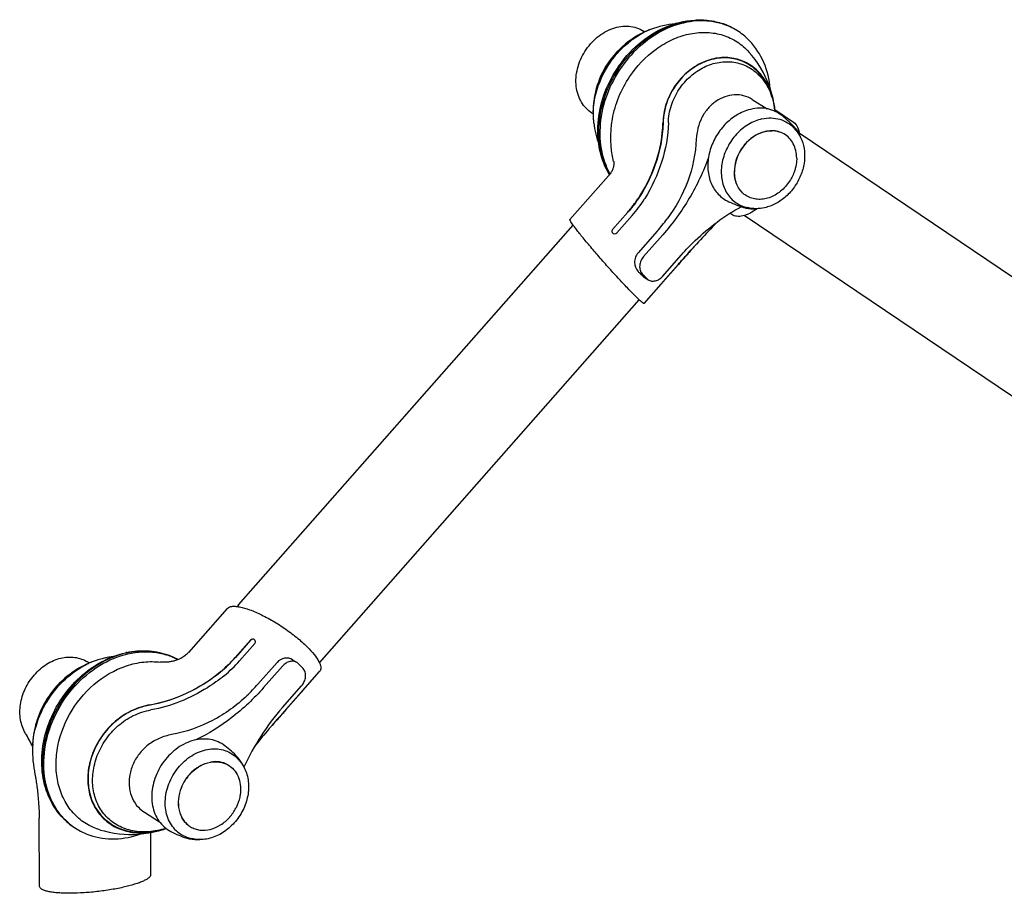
# Model space of a CAD drawing. Extents: x 0 to 420, y 0 to 297.
# Tile 6 of 8: x 316 to 368, y 84 to 130. Entities that reach past the tile are written whole.
import ezdxf

# ---------------------------------------------------------------- set-up
doc = ezdxf.new("R2010")
doc.units = 0
doc.header["$LTSCALE"] = 23.1
for name, color, linetype in [('102160_DXF_CONTINUOUS_LINE', 7, 'CONTINUOUS'), ('102162_DXF_CONTINUOUS_LINE', 7, 'CONTINUOUS'), ('102200_DXF_CONTINUOUS_LINE', 7, 'CONTINUOUS'), ('105-5481_DXF_CONTINUOUS_LI', 7, 'CONTINUOUS')]:
    doc.layers.add(name, color=color, linetype=linetype)

msp = doc.modelspace()

# ---------------------------------------------------------------- linework, layer by layer
at = {"layer": '102160_DXF_CONTINUOUS_LINE', "color": 7, "linetype": 'CONTINUOUS'}
for p, q in [((396.745, 97.14), (357.434, 123.654)), ((393.834, 92.825), (354.538, 119.329))]:
    msp.add_line(p, q, dxfattribs=at)
at = {"layer": '102162_DXF_CONTINUOUS_LINE', "color": 7, "linetype": 'CONTINUOUS'}
for p, q in [((327.946, 98.86), (345.55, 118.827)), ((332.208, 95.823), (349.025, 114.898))]:
    msp.add_line(p, q, dxfattribs=at)
msp.add_arc((331.632, 95.61), 4.915, 138.5993, 139.8582, dxfattribs=at)
at = {"layer": '102200_DXF_CONTINUOUS_LINE', "color": 7, "linetype": 'CONTINUOUS'}
for p, q in [((349.316, 128.988), (349.254, 129.027)), ((354.723, 128.005), (354.812, 127.907)), ((347.461, 127.458), (347.361, 127.313)), ((347.4, 127.3), (347.395, 127.292)), ((347.403, 127.304), (347.4, 127.3)), ((347.423, 127.285), (347.426, 127.289)), ((347.435, 127.278), (347.437, 127.281)), ((355.347, 126.684), (355.352, 126.679)), ((354.96, 125.437), (355.748, 124.941)), ((356.157, 124.898), (357.142, 124.234)), ((346.597, 124.678), (346.54, 124.714)), ((350.557, 124.203), (350.557, 124.196)), ((347.682, 122.174), (347.681, 122.177)), ((347.417, 121.423), (345.383, 119.117)), ((349.307, 120.212), (349.305, 120.208)), ((348.425, 119.511), (347.624, 118.603)), ((348.428, 119.505), (347.627, 118.596)), ((348.646, 119.329), (347.845, 118.42)), ((353.893, 119.382), (353.795, 119.448)), ((349.965, 118.502), (348.962, 117.364)), ((350.261, 118.316), (349.257, 117.178)), ((351.767, 117.538), (351.807, 117.583)), ((351.786, 117.553), (351.771, 117.535)), ((351.81, 117.581), (351.786, 117.554)), ((351.807, 117.583), (351.823, 117.601)), ((351.826, 117.599), (351.81, 117.581)), ((351.853, 117.63), (351.826, 117.599)), ((351.919, 117.705), (351.897, 117.68)), ((350.253, 116.134), (351.256, 117.272)), ((350.268, 115.828), (351.069, 116.737)), ((350.282, 115.864), (351.083, 116.772)), ((351.093, 116.764), (351.069, 116.737)), ((349.297, 116.136), (349.071, 116.278)), ((349.18, 116.267), (349.297, 116.136)), ((349.262, 116.101), (349.497, 115.953)), ((349.297, 116.136), (349.421, 116.013)), ((349.282, 114.709), (350.182, 115.73)), ((350.18, 115.732), (350.18, 115.732)), ((350.224, 115.778), (350.246, 115.803)), ((350.246, 115.803), (350.268, 115.828)), ((327.358, 98.672), (325.324, 96.365)), ((328.585, 97.008), (327.784, 96.1)), ((328.589, 97.002), (327.787, 96.093)), ((328.807, 96.826), (328.005, 95.917)), ((320.108, 95.802), (320.013, 95.861)), ((320.962, 96.079), (320.963, 96.079)), ((323.86, 95.851), (323.855, 95.852)), ((328.005, 95.917), (328.004, 95.915)), ((329.981, 95.835), (328.977, 94.697)), ((330.797, 95.977), (331.032, 95.829)), ((330.276, 95.649), (329.273, 94.511)), ((331.233, 95.647), (331.108, 95.769)), ((331.35, 95.516), (331.233, 95.647)), ((331.34, 94.358), (332.219, 95.356)), ((330.268, 93.467), (331.272, 94.605)), ((330.429, 93.325), (331.23, 94.234)), ((330.442, 93.36), (331.243, 94.269)), ((331.23, 94.234), (331.253, 94.26)), ((331.253, 94.26), (331.275, 94.285)), ((331.275, 94.285), (331.277, 94.287)), ((323.349, 93.34), (323.346, 93.339)), ((330.419, 93.334), (330.442, 93.36)), ((329.543, 92.325), (329.552, 92.336)), ((329.552, 92.336), (329.572, 92.359)), ((329.572, 92.359), (329.558, 92.342)), ((329.696, 92.498), (329.694, 92.495)), ((329.702, 92.504), (329.696, 92.498)), ((329.698, 92.505), (329.709, 92.518)), ((329.705, 92.507), (329.702, 92.504)), ((329.71, 92.514), (329.705, 92.507)), ((329.709, 92.518), (329.714, 92.524)), ((329.718, 92.522), (329.71, 92.514)), ((328.819, 91.453), (328.865, 91.51)), ((317.131, 90.839), (317.137, 90.762)), ((317.496, 84.059), (317.473, 87.643)), ((323.006, 87.958), (323.794, 87.462)), ((324.133, 87.112), (324.124, 87.11)), ((323.317, 86.889), (323.331, 84.678))]:
    msp.add_line(p, q, dxfattribs=at)
for points in [[(349.244, 128.955), (349.104, 128.885), (348.938, 128.795), (348.774, 128.696), (348.612, 128.59), (348.453, 128.475), (348.297, 128.353), (348.145, 128.222), (347.997, 128.084), (347.855, 127.939), (347.717, 127.786), (347.586, 127.625), (347.461, 127.458)], [(350.816, 129.391), (350.758, 129.385), (350.6, 129.365), (350.439, 129.339), (350.275, 129.307), (350.11, 129.268), (349.943, 129.223), (349.77, 129.168)], [(356.144, 125.015), (356.11, 125.242), (356.062, 125.482), (356.003, 125.718), (355.933, 125.952), (355.852, 126.184), (355.76, 126.412), (355.656, 126.639), (355.541, 126.864), (355.414, 127.086), (355.273, 127.307), (355.119, 127.526), (354.952, 127.742), (354.812, 127.907)], [(347.361, 127.313), (347.278, 127.181), (347.182, 127.018), (347.095, 126.852), (347.014, 126.685), (346.942, 126.517), (346.876, 126.348), (346.818, 126.178), (346.767, 126.009), (346.723, 125.839), (346.686, 125.67), (346.656, 125.501), (346.631, 125.334), (346.614, 125.167), (346.602, 125.002), (346.596, 124.839), (346.595, 124.757)], [(346.63, 124.191), (346.648, 124.055), (346.674, 123.905), (346.703, 123.758), (346.737, 123.615), (346.775, 123.474), (346.816, 123.336), (346.862, 123.202), (346.894, 123.114)], [(347.686, 122.131), (347.688, 122.106), (347.688, 122.079), (347.688, 122.05), (347.686, 122.018), (347.683, 121.984), (347.678, 121.949), (347.672, 121.915), (347.664, 121.879), (347.654, 121.842), (347.643, 121.806), (347.63, 121.769), (347.614, 121.73), (347.597, 121.691), (347.577, 121.652), (347.554, 121.612), (347.53, 121.572), (347.502, 121.531), (347.472, 121.49), (347.44, 121.449), (347.417, 121.423)], [(347.682, 122.177), (347.681, 122.18), (347.681, 122.18), (347.682, 122.175), (347.683, 122.164), (347.685, 122.15), (347.686, 122.131)], [(352.887, 118.733), (353.097, 118.947), (353.176, 119.027)], [(325.325, 96.365), (325.312, 96.35), (325.283, 96.319), (325.249, 96.286), (325.212, 96.251), (325.17, 96.216), (325.125, 96.18), (325.076, 96.144), (325.025, 96.11), (324.972, 96.078), (324.917, 96.048), (324.862, 96.02), (324.806, 95.994), (324.752, 95.972), (324.698, 95.952), (324.646, 95.935), (324.595, 95.92), (324.546, 95.906), (324.497, 95.895), (324.45, 95.885), (324.404, 95.877), (324.359, 95.87), (324.314, 95.864), (324.271, 95.859), (324.229, 95.854), (324.188, 95.851), (324.147, 95.849), (324.109, 95.847), (324.072, 95.846), (324.037, 95.846), (324.004, 95.845), (323.974, 95.846), (323.946, 95.847), (323.922, 95.847), (323.901, 95.848), (323.883, 95.85), (323.87, 95.851), (323.861, 95.851), (323.86, 95.851)], [(320.963, 96.079), (320.777, 96.033), (320.557, 95.97), (320.524, 95.959)], [(321.371, 96.153), (321.362, 96.152), (321.139, 96.115), (320.962, 96.079)], [(319.959, 95.738), (319.764, 95.642), (319.585, 95.545), (319.415, 95.443), (319.251, 95.335), (319.094, 95.223), (318.943, 95.106), (318.799, 94.985), (318.66, 94.859), (318.528, 94.73), (318.402, 94.598), (318.284, 94.463), (318.172, 94.326), (318.068, 94.189), (317.971, 94.052), (317.881, 93.915), (317.797, 93.778), (317.72, 93.641), (317.649, 93.505), (317.582, 93.369), (317.521, 93.233), (317.465, 93.097), (317.414, 92.961), (317.367, 92.825), (317.325, 92.69), (317.287, 92.555), (317.253, 92.421), (317.223, 92.288), (317.198, 92.157), (317.176, 92.028), (317.158, 91.9), (317.143, 91.775), (317.132, 91.651), (317.126, 91.565)], [(317.137, 90.762), (317.146, 90.669), (317.156, 90.58), (317.166, 90.496), (317.176, 90.417), (317.187, 90.341), (317.198, 90.269), (317.209, 90.199), (317.22, 90.132), (317.231, 90.066), (317.274, 89.812)], [(317.274, 89.812), (317.296, 89.68), (317.307, 89.61), (317.319, 89.537), (317.33, 89.461), (317.342, 89.383), (317.353, 89.301), (317.365, 89.216), (317.376, 89.128), (317.387, 89.035), (317.398, 88.939), (317.408, 88.839), (317.418, 88.735), (317.427, 88.628), (317.436, 88.517), (317.444, 88.402), (317.451, 88.284), (317.458, 88.162), (317.463, 88.037), (317.468, 87.908), (317.471, 87.777), (317.473, 87.643)], [(320.705, 87.024), (320.89, 86.975), (321.151, 86.916), (321.412, 86.869), (321.672, 86.833), (321.933, 86.81), (322.193, 86.798), (322.454, 86.799), (322.714, 86.811), (322.973, 86.836), (323.234, 86.873), (323.494, 86.923), (323.751, 86.985), (324.006, 87.061), (324.127, 87.101)]]:
    msp.add_lwpolyline(points, dxfattribs=at)
for centre, radius, start, end in [((351.099, 125.342), 4.052, 117.1871, 117.394), ((350.872, 125.549), 3.775, 114.9542, 115.5448), ((351.051, 125.44), 3.943, 113.8194, 117.2017), ((350.826, 125.649), 3.665, 111.9169, 114.9665), ((350.986, 125.585), 3.784, 112.2395, 113.8075), ((350.776, 125.771), 3.533, 110.784, 111.9054), ((350.963, 125.64), 3.724, 111.953, 112.236), ((350.925, 125.736), 3.622, 108.6005, 111.9676), ((352.37, 126.115), 3.444, 71.948, 72.5445), ((352.327, 126.234), 3.365, 57.1328, 71.2401), ((352.394, 126.182), 3.373, 58.565, 71.9733), ((352.392, 126.191), 3.366, 44.4145, 58.4653), ((352.223, 126.024), 3.605, 43.6229, 44.4336), ((350.656, 124.639), 4.053, 177.9358, 178.3367), ((352.284, 124.388), 3.901, 8.9048, 9.229), ((352.206, 124.376), 3.98, 6.2581, 8.8971), ((351.964, 124.471), 4.216, 4.5986, 7.4159), ((350.262, 124.755), 3.667, 179.964, 183.6245), ((350.533, 124.641), 3.93, 178.3216, 181.7175), ((350.122, 124.747), 3.526, 183.642, 184.755), ((350.374, 124.637), 3.771, 181.7291, 183.5751), ((350.214, 124.627), 3.611, 183.5635, 186.9392), ((343.532, 123.847), 6.824, 318.5444, 327.7795), ((341.712, 125.001), 8.693, 327.8083, 327.9717), ((343.96, 123.568), 6.314, 327.8866, 328.0752), ((342.404, 125.169), 10.08, 318.5974, 323.3591), ((381.311, 90.954), 39.744, 135.6581, 137.453), ((347.723, 118.507), 0.136, 204.7193, 213.2326), ((379.584, 92.541), 37.399, 137.7642, 137.9272), ((375.902, 96.585), 31.957, 138.6933, 138.8124), ((380.041, 92.126), 38.016, 137.4593, 137.7638), ((375.702, 96.761), 31.69, 138.5087, 138.6315), ((349.737, 116.334), 0.45, 225.4682, 237.7845), ((351.462, 114.823), 1.574, 138.5979, 141.6547), ((328.705, 96.922), 0.138, 21.29, 24.7042), ((323.002, 91.943), 4.513, 101.785, 102.6605), ((323.065, 91.973), 4.476, 102.6608, 103.5249), ((321.645, 92.106), 4.005, 111.2369, 114.8964), ((321.847, 91.929), 4.243, 113.2745, 115.756), ((321.812, 92.011), 4.153, 112.8974, 113.267), ((321.6, 92.218), 3.883, 111.0717, 111.219), ((321.786, 92.071), 4.088, 111.2207, 112.9009), ((321.592, 92.24), 3.86, 110.2833, 111.0723), ((321.735, 92.206), 3.943, 107.8789, 111.2288), ((323.13, 92.949), 3.444, 71.948, 72.5445), ((323.083, 93.059), 3.375, 59.9619, 71.2309), ((323.15, 93.007), 3.384, 61.4339, 71.9652), ((322.659, 100.614), 6.83, 309.5564, 318.6244), ((322.599, 100.666), 6.916, 309.6575, 318.6115), ((322.814, 100.489), 6.918, 309.4815, 318.6072), ((330.792, 95.448), 0.45, 45.4682, 57.7845), ((321.888, 91.845), 4.336, 115.7491, 116.3406), ((321.228, 102.357), 9.085, 309.355, 309.5133), ((323.103, 100.147), 6.47, 309.2129, 309.4357), ((321.487, 101.298), 9.984, 313.8166, 318.6085), ((339.773, 85.094), 12.666, 138.6231, 155.5548), ((410.089, 23.325), 106.06, 138.69315, 139.27278), ((365.233, 61.947), 46.868, 139.5971, 140.8925), ((361.227, 65.333), 41.623, 139.2452, 139.5104), ((355.709, 69.253), 34.886, 138.222, 138.5217), ((310.293, 88.208), 7.546, 25.2014, 31.1277), ((321.39, 91.302), 4.272, 176.4758, 181.2784), ((321.7, 91.173), 4.58, 175.1107, 184.1838), ((323.897, 89.374), 1.673, 223.6681, 237.8173), ((321.189, 90.029), 3.424, 224.4356, 224.9755), ((321.265, 89.99), 3.432, 223.1037, 223.6229), ((321.185, 90.024), 3.418, 224.9756, 225.3708), ((321.225, 89.951), 3.376, 223.6035, 236.8613), ((321.145, 89.982), 3.36, 225.3504, 238.3066), ((322.788, 89.422), 2.458, 223.3769, 223.6231), ((321.214, 89.944), 3.364, 236.9601, 251.2431), ((322.634, 91.401), 4.552, 289.1427, 289.3486)]:
    msp.add_arc(centre, radius, start, end, dxfattribs=at)
for centre, major_axis, ratio, start_param, end_param in [((347.592, 117.208), (2.149, -1.977), 0.134226, 0.941629, 1.015701), ((347.593, 117.208), (2.231, -1.884), 0.103522, 0.862641, 0.936714)]:
    msp.add_ellipse(centre, major_axis=major_axis, ratio=ratio, start_param=start_param, end_param=end_param, dxfattribs=at)
for points, knots in [([(353.404, 129.401), (352.974, 129.536), (352.024, 129.638), (350.599, 129.287), (349.268, 128.492), (348.151, 127.334), (347.346, 125.921), (346.93, 124.384), (346.943, 122.863), (347.259, 121.922), (347.488, 121.513)], [0, 0, 0, 0, 0.111857, 0.231277, 0.358836, 0.492139, 0.626969, 0.758662, 0.883491, 1, 1, 1, 1]), ([(347.857, 127.049), (348.173, 127.529), (348.926, 128.393), (350.335, 129.3), (351.654, 129.64), (352.683, 129.612), (353.175, 129.5), (353.409, 129.42)], [0, 0, 0, 0, 0.266754, 0.524244, 0.767795, 0.885087, 1, 1, 1, 1]), ([(347.911, 127.018), (348.229, 127.502), (348.985, 128.372), (350.391, 129.284), (351.696, 129.63), (352.705, 129.605), (353.183, 129.497), (353.409, 129.42)], [0, 0, 0, 0, 0.270901, 0.53067, 0.773017, 0.888146, 1, 1, 1, 1]), ([(346.54, 124.714), (346.427, 124.785), (346.215, 124.958), (345.877, 125.407), (345.654, 126.135), (345.734, 127.079), (346.125, 127.985), (346.773, 128.729), (347.589, 129.21), (348.341, 129.324), (348.893, 129.214), (349.14, 129.098), (349.254, 129.027)], [0, 0, 0, 0, 0.055758, 0.112659, 0.232495, 0.36279, 0.5, 0.63721, 0.767505, 0.887341, 0.944242, 1, 1, 1, 1]), ([(349.244, 128.955), (349.065, 128.87), (348.345, 128.453), (347.751, 127.832), (347.403, 127.304)], [0, 0, 0, 0, 0.238605, 1, 1, 1, 1]), ([(347.437, 127.281), (347.554, 127.459), (348.045, 128.116), (348.696, 128.66), (349.235, 128.94)], [0, 0, 0, 0, 0.259356, 1, 1, 1, 1]), ([(348.519, 126.627), (348.891, 127.183), (349.59, 127.925), (350.714, 128.591), (351.593, 128.896), (352.479, 128.994), (353.329, 128.879), (354.101, 128.551), (354.534, 128.203), (354.723, 128.005)], [0, 0, 0, 0, 0.276464, 0.409414, 0.536627, 0.657852, 0.774003, 0.887121, 1, 1, 1, 1]), ([(347.426, 127.289), (347.504, 127.407), (347.83, 127.86), (348.233, 128.26), (348.566, 128.509)], [0, 0, 0, 0, 0.254437, 1, 1, 1, 1]), ([(355.914, 126.007), (355.872, 126.477), (355.655, 127.391), (355.143, 128.185), (354.832, 128.511)], [0, 0, 0, 0, 0.511655, 1, 1, 1, 1]), ([(355.313, 126.868), (355.125, 127.066), (354.685, 127.403), (353.891, 127.658), (353.04, 127.637), (352.201, 127.348), (351.439, 126.816), (350.813, 126.077), (350.386, 125.18), (350.279, 124.518), (350.271, 124.187)], [0, 0, 0, 0, 0.113805, 0.22617, 0.341446, 0.462632, 0.590681, 0.72459, 0.862003, 1, 1, 1, 1]), ([(355.291, 126.854), (355.079, 127.076), (354.572, 127.448), (353.649, 127.675), (352.676, 127.543), (351.777, 127.085), (351.069, 126.408), (350.599, 125.652), (350.343, 124.906), (350.284, 124.416), (350.278, 124.18)], [0, 0, 0, 0, 0.128529, 0.25617, 0.389034, 0.531319, 0.67203, 0.794374, 0.901049, 1, 1, 1, 1]), ([(350.557, 124.203), (350.564, 124.516), (350.67, 125.141), (351.085, 125.981), (351.684, 126.668), (352.408, 127.16), (353.201, 127.422), (354.004, 127.434), (354.753, 127.189), (355.169, 126.87), (355.347, 126.684)], [0, 0, 0, 0, 0.138165, 0.275438, 0.409092, 0.536878, 0.657912, 0.773228, 0.88584, 1, 1, 1, 1]), ([(347.395, 127.292), (347.267, 127.097), (346.829, 126.32), (346.596, 125.417), (346.595, 124.757)], [0, 0, 0, 0, 0.260761, 1, 1, 1, 1]), ([(346.606, 124.785), (346.613, 124.996), (346.713, 125.874), (347.067, 126.717), (347.435, 127.278)], [0, 0, 0, 0, 0.239571, 1, 1, 1, 1]), ([(346.706, 125.565), (346.736, 125.715), (346.891, 126.319), (347.164, 126.892), (347.423, 127.285)], [0, 0, 0, 0, 0.244642, 1, 1, 1, 1]), ([(347.46, 121.475), (347.224, 121.866), (346.88, 122.759), (346.796, 124.215), (347.116, 125.696), (347.574, 126.618), (347.857, 127.049)], [0, 0, 0, 0, 0.233456, 0.479237, 0.736391, 1, 1, 1, 1]), ([(347.911, 127.018), (347.626, 126.585), (347.165, 125.662), (346.839, 124.186), (346.909, 122.745), (347.236, 121.862), (347.463, 121.479)], [0, 0, 0, 0, 0.2665, 0.525425, 0.770574, 1, 1, 1, 1]), ([(356.014, 125.528), (355.945, 125.78), (355.76, 126.258), (355.461, 126.676), (355.291, 126.854)], [0, 0, 0, 0, 0.514266, 1, 1, 1, 1]), ([(356.144, 125.015), (356.098, 125.368), (355.922, 126.041), (355.541, 126.63), (355.313, 126.868)], [0, 0, 0, 0, 0.518624, 1, 1, 1, 1]), ([(347.681, 122.177), (347.498, 122.896), (347.466, 124.492), (348.074, 125.962), (348.519, 126.627)], [0, 0, 0, 0, 0.481282, 1, 1, 1, 1]), ([(355.352, 126.679), (355.558, 126.463), (355.908, 125.935), (356.083, 125.331), (356.135, 125.014)], [0, 0, 0, 0, 0.482357, 1, 1, 1, 1]), ([(354.96, 125.437), (354.824, 125.523), (354.52, 125.654), (354.022, 125.7), (353.517, 125.595), (353.04, 125.348), (352.624, 124.972), (352.3, 124.491), (352.093, 123.934), (352.037, 123.537), (352.028, 123.337)], [0, 0, 0, 0, 0.111409, 0.224117, 0.341055, 0.463692, 0.591967, 0.724866, 0.861166, 1, 1, 1, 1]), ([(350.278, 124.18), (350.261, 123.428), (349.984, 122.083), (349.39, 120.865), (349.073, 120.363)], [0, 0, 0, 0, 0.558409, 1, 1, 1, 1]), ([(349.082, 120.391), (349.439, 120.961), (350.008, 122.187), (350.256, 123.522), (350.271, 124.187)], [0, 0, 0, 0, 0.502566, 1, 1, 1, 1]), ([(350.557, 124.196), (350.541, 123.502), (350.282, 122.107), (349.69, 120.826), (349.318, 120.229)], [0, 0, 0, 0, 0.49706, 1, 1, 1, 1]), ([(357.142, 124.234), (357.232, 124.173), (357.388, 123.969), (357.432, 123.725), (357.441, 123.592)], [0, 0, 0, 0, 0.448309, 1, 1, 1, 1]), ([(352.028, 123.337), (351.994, 122.588), (351.682, 121.089), (350.941, 119.756), (350.491, 119.151)], [0, 0, 0, 0, 0.4985, 1, 1, 1, 1]), ([(352.668, 122.384), (352.401, 121.641), (351.72, 120.2), (350.785, 118.911), (350.261, 118.316)], [0, 0, 0, 0, 0.499299, 1, 1, 1, 1]), ([(348.425, 119.511), (348.485, 119.579), (348.716, 119.852), (348.926, 120.143), (349.069, 120.37)], [0, 0, 0, 0, 0.250807, 1, 1, 1, 1]), ([(349.073, 120.363), (349.026, 120.29), (348.829, 119.991), (348.608, 119.708), (348.428, 119.505)], [0, 0, 0, 0, 0.241386, 1, 1, 1, 1]), ([(351.256, 117.272), (351.483, 117.529), (352.412, 118.5), (353.506, 119.316), (354.384, 119.796)], [0, 0, 0, 0, 0.255325, 1, 1, 1, 1]), ([(355.235, 119.691), (355.109, 119.599), (354.864, 119.445), (354.495, 119.3), (354.163, 119.265), (353.968, 119.331), (353.893, 119.382)], [0, 0, 0, 0, 0.323152, 0.592791, 0.812554, 1, 1, 1, 1]), ([(348.404, 115.521), (348.239, 115.694), (347.894, 116.063), (347.375, 116.638), (346.854, 117.231), (346.439, 117.717), (346.136, 118.081), (345.938, 118.323), (345.767, 118.538), (345.625, 118.723), (345.515, 118.874), (345.437, 118.988), (345.395, 119.062), (345.381, 119.099), (345.38, 119.114), (345.383, 119.117)], [0, 0, 0, 0, 0.152616, 0.32161, 0.493579, 0.655456, 0.728885, 0.79555, 0.854291, 0.904091, 0.94408, 0.97356, 0.992063, 0.997216, 1, 1, 1, 1]), ([(347.624, 118.603), (347.606, 118.582), (347.581, 118.531), (347.588, 118.474), (347.599, 118.45)], [0, 0, 0, 0, 0.506378, 1, 1, 1, 1]), ([(347.627, 118.596), (347.61, 118.577), (347.586, 118.528), (347.59, 118.474), (347.6, 118.45)], [0, 0, 0, 0, 0.505125, 1, 1, 1, 1]), ([(347.609, 118.433), (347.633, 118.396), (347.723, 118.346), (347.816, 118.387), (347.845, 118.42)], [0, 0, 0, 0, 0.493496, 1, 1, 1, 1]), ([(351.083, 116.772), (351.14, 116.837), (351.367, 117.094), (351.596, 117.348), (351.767, 117.538)], [0, 0, 0, 0, 0.252649, 1, 1, 1, 1]), ([(351.771, 117.535), (351.715, 117.472), (351.49, 117.214), (351.263, 116.957), (351.093, 116.764)], [0, 0, 0, 0, 0.24659, 1, 1, 1, 1]), ([(348.962, 117.364), (348.903, 117.297), (348.811, 117.138), (348.754, 116.799), (348.84, 116.531), (348.95, 116.411)], [0, 0, 0, 0, 0.261528, 0.522164, 1, 1, 1, 1]), ([(349.257, 117.178), (349.199, 117.112), (349.103, 116.961), (349.036, 116.71), (349.055, 116.464), (349.13, 116.322), (349.18, 116.267)], [0, 0, 0, 0, 0.268652, 0.530593, 0.775034, 1, 1, 1, 1]), ([(349.497, 115.953), (349.551, 115.92), (349.678, 115.874), (349.886, 115.888), (350.087, 115.977), (350.202, 116.076), (350.253, 116.134)], [0, 0, 0, 0, 0.227072, 0.466996, 0.725581, 1, 1, 1, 1]), ([(349.282, 114.709), (349.276, 114.703), (349.241, 114.717), (349.198, 114.749), (349.118, 114.812), (349.019, 114.903), (348.894, 115.021), (348.685, 115.228), (348.52, 115.399), (348.404, 115.521)], [0, 0, 0, 0, 0.020611, 0.070554, 0.152308, 0.265483, 0.408882, 0.580696, 1, 1, 1, 1]), ([(350.228, 115.799), (350.221, 115.791), (350.21, 115.776), (350.194, 115.756), (350.186, 115.742), (350.18, 115.735), (350.18, 115.732)], [0, 0, 0, 0, 0.390352, 0.700027, 0.907755, 1, 1, 1, 1]), ([(350.18, 115.732), (350.181, 115.731), (350.186, 115.738), (350.194, 115.744), (350.208, 115.76), (350.218, 115.771), (350.224, 115.778)], [0, 0, 0, 0, 0.069528, 0.267124, 0.583294, 1, 1, 1, 1]), ([(327.358, 98.672), (327.416, 98.738), (327.574, 98.79), (327.796, 98.79), (328.116, 98.747), (328.585, 98.604), (329.201, 98.334), (329.865, 97.969), (330.528, 97.533), (331.14, 97.06), (331.51, 96.718), (331.675, 96.546)], [0, 0, 0, 0, 0.053092, 0.089749, 0.134151, 0.245395, 0.382294, 0.536819, 0.698866, 0.85708, 1, 1, 1, 1]), ([(328.831, 96.98), (328.821, 97.001), (328.789, 97.04), (328.718, 97.066), (328.644, 97.056), (328.602, 97.027), (328.585, 97.008)], [0, 0, 0, 0, 0.245148, 0.49317, 0.745853, 1, 1, 1, 1]), ([(328.824, 96.99), (328.8, 97.026), (328.711, 97.077), (328.618, 97.035), (328.589, 97.002)], [0, 0, 0, 0, 0.493059, 1, 1, 1, 1]), ([(328.807, 96.826), (328.824, 96.845), (328.848, 96.894), (328.843, 96.948), (328.834, 96.972)], [0, 0, 0, 0, 0.504054, 1, 1, 1, 1]), ([(318.744, 87.632), (318.452, 87.929), (317.961, 88.647), (317.593, 89.921), (317.59, 91.302), (317.941, 92.687), (318.613, 93.977), (319.557, 95.079), (320.703, 95.911), (321.574, 96.248), (322.013, 96.346)], [0, 0, 0, 0, 0.113572, 0.231971, 0.35626, 0.485622, 0.617686, 0.749285, 0.877387, 1, 1, 1, 1]), ([(322.019, 96.325), (321.585, 96.22), (320.722, 95.872), (319.586, 95.029), (318.648, 93.917), (317.979, 92.62), (317.629, 91.235), (317.63, 89.867), (317.986, 88.618), (318.463, 87.919), (318.744, 87.632)], [0, 0, 0, 0, 0.122459, 0.251562, 0.384718, 0.518329, 0.648687, 0.772878, 0.889637, 1, 1, 1, 1]), ([(318.759, 87.645), (318.594, 87.821), (318.297, 88.215), (317.855, 89.133), (317.628, 90.475), (317.878, 92.147), (318.602, 93.739), (319.723, 95.081), (321.122, 96.03), (322.431, 96.406), (323.449, 96.405), (323.933, 96.308), (324.163, 96.235)], [0, 0, 0, 0, 0.055898, 0.113498, 0.23484, 0.364793, 0.500001, 0.635209, 0.765162, 0.886503, 0.944105, 1, 1, 1, 1]), ([(322.08, 96.361), (322.43, 96.434), (323.139, 96.496), (323.841, 96.366), (324.169, 96.255)], [0, 0, 0, 0, 0.508103, 1, 1, 1, 1]), ([(322.084, 96.34), (322.435, 96.419), (323.142, 96.491), (323.844, 96.365), (324.169, 96.255)], [0, 0, 0, 0, 0.51152, 1, 1, 1, 1]), ([(331.675, 96.546), (331.792, 96.423), (331.99, 96.195), (332.184, 95.896), (332.265, 95.684), (332.288, 95.555), (332.275, 95.442), (332.241, 95.38), (332.219, 95.356)], [0, 0, 0, 0, 0.364768, 0.649543, 0.760731, 0.852754, 0.929891, 1, 1, 1, 1]), ([(316.753, 92.109), (316.623, 92.324), (316.445, 92.83), (316.451, 93.65), (316.707, 94.471), (317.183, 95.203), (317.827, 95.767), (318.573, 96.1), (319.341, 96.155), (319.814, 95.987), (320.013, 95.861)], [0, 0, 0, 0, 0.11745, 0.24407, 0.377956, 0.514365, 0.647657, 0.773304, 0.889815, 1, 1, 1, 1]), ([(320.346, 94.672), (320.845, 95.102), (321.709, 95.613), (322.951, 95.887), (323.562, 95.886), (323.855, 95.852)], [0, 0, 0, 0, 0.521663, 0.766526, 1, 1, 1, 1]), ([(330.797, 95.977), (330.678, 96.052), (330.36, 96.107), (330.081, 95.949), (329.981, 95.835)], [0, 0, 0, 0, 0.481606, 1, 1, 1, 1]), ([(331.032, 95.829), (330.979, 95.863), (330.851, 95.909), (330.644, 95.895), (330.442, 95.806), (330.327, 95.707), (330.276, 95.649)], [0, 0, 0, 0, 0.227072, 0.466996, 0.725581, 1, 1, 1, 1]), ([(319.959, 95.738), (319.137, 95.357), (317.783, 94.11), (317.177, 92.396), (317.126, 91.565)], [0, 0, 0, 0, 0.521078, 1, 1, 1, 1]), ([(317.136, 91.563), (317.207, 92.395), (317.829, 94.088), (319.16, 95.333), (319.964, 95.73)], [0, 0, 0, 0, 0.48197, 1, 1, 1, 1]), ([(323.311, 93.607), (323.982, 93.728), (325.296, 94.161), (326.462, 94.899), (326.989, 95.332)], [0, 0, 0, 0, 0.499978, 1, 1, 1, 1]), ([(327.012, 95.341), (326.548, 94.956), (325.392, 94.195), (324.073, 93.734), (323.315, 93.597)], [0, 0, 0, 0, 0.439187, 1, 1, 1, 1]), ([(331.272, 94.605), (331.33, 94.671), (331.426, 94.822), (331.493, 95.073), (331.474, 95.318), (331.399, 95.461), (331.35, 95.516)], [0, 0, 0, 0, 0.268652, 0.530593, 0.775034, 1, 1, 1, 1]), ([(317.305, 92.472), (317.446, 92.997), (317.925, 94.038), (318.706, 94.881), (319.172, 95.231)], [0, 0, 0, 0, 0.482484, 1, 1, 1, 1]), ([(327.193, 95.134), (326.917, 94.908), (325.76, 94.079), (324.398, 93.528), (323.349, 93.34)], [0, 0, 0, 0, 0.25075, 1, 1, 1, 1]), ([(319.325, 87.855), (319.132, 88.058), (318.793, 88.527), (318.469, 89.35), (318.332, 90.264), (318.406, 91.563), (318.972, 93.164), (319.835, 94.231), (320.346, 94.672)], [0, 0, 0, 0, 0.110191, 0.224971, 0.345411, 0.471445, 0.734381, 1, 1, 1, 1]), ([(329.273, 94.511), (328.766, 93.936), (327.661, 92.893), (326.373, 92.084), (325.706, 91.76)], [0, 0, 0, 0, 0.508284, 1, 1, 1, 1]), ([(331.305, 94.335), (331.301, 94.331), (331.279, 94.309), (331.259, 94.287), (331.243, 94.269)], [0, 0, 0, 0, 0.213027, 1, 1, 1, 1]), ([(331.277, 94.287), (331.285, 94.297), (331.3, 94.314), (331.321, 94.337), (331.329, 94.35), (331.338, 94.359), (331.337, 94.361)], [0, 0, 0, 0, 0.405184, 0.723775, 0.927396, 1, 1, 1, 1]), ([(331.337, 94.361), (331.336, 94.362), (331.332, 94.358), (331.326, 94.355), (331.316, 94.346), (331.309, 94.339), (331.305, 94.335)], [0, 0, 0, 0, 0.074232, 0.268601, 0.580858, 1, 1, 1, 1]), ([(328.401, 94.096), (327.86, 93.577), (326.627, 92.676), (325.18, 92.181), (324.438, 92.043)], [0, 0, 0, 0, 0.498392, 1, 1, 1, 1]), ([(323.311, 93.607), (322.973, 93.546), (322.31, 93.337), (321.442, 92.766), (320.75, 92.005), (320.267, 91.121), (320.017, 90.18), (320.014, 89.247), (320.262, 88.39), (320.59, 87.906), (320.783, 87.703)], [0, 0, 0, 0, 0.13372, 0.267561, 0.400601, 0.531061, 0.656889, 0.776692, 0.890453, 1, 1, 1, 1]), ([(323.315, 93.597), (323.075, 93.553), (322.581, 93.418), (321.85, 93.045), (321.127, 92.447), (320.499, 91.603), (320.093, 90.58), (319.992, 89.51), (320.213, 88.514), (320.574, 87.955), (320.793, 87.725)], [0, 0, 0, 0, 0.09588, 0.199317, 0.319306, 0.4606, 0.607231, 0.745631, 0.875829, 1, 1, 1, 1]), ([(321.002, 87.734), (320.819, 87.927), (320.51, 88.384), (320.274, 89.193), (320.27, 90.072), (320.498, 90.962), (320.945, 91.801), (321.589, 92.528), (322.401, 93.079), (323.027, 93.282), (323.346, 93.339)], [0, 0, 0, 0, 0.109716, 0.223512, 0.343203, 0.468856, 0.599184, 0.73221, 0.86615, 1, 1, 1, 1]), ([(330.429, 93.325), (330.37, 93.258), (330.133, 92.99), (329.896, 92.722), (329.718, 92.522)], [0, 0, 0, 0, 0.249213, 1, 1, 1, 1]), ([(324.438, 92.043), (324.215, 92.001), (323.778, 91.87), (323.189, 91.522), (322.711, 91.043), (322.374, 90.471), (322.195, 89.855), (322.185, 89.24), (322.344, 88.673), (322.559, 88.353), (322.687, 88.219)], [0, 0, 0, 0, 0.134163, 0.267934, 0.400626, 0.530813, 0.656601, 0.776496, 0.890388, 1, 1, 1, 1]), ([(320.705, 87.024), (320.444, 87.098), (319.939, 87.315), (319.512, 87.659), (319.325, 87.855)], [0, 0, 0, 0, 0.500453, 1, 1, 1, 1]), ([(320.783, 87.703), (320.976, 87.5), (321.44, 87.152), (322.281, 86.875), (323.206, 86.852), (323.822, 86.995), (324.127, 87.101)], [0, 0, 0, 0, 0.234424, 0.475629, 0.730064, 1, 1, 1, 1]), ([(320.793, 87.725), (320.956, 87.554), (321.339, 87.251), (322.024, 86.97), (322.787, 86.87), (323.309, 86.923), (323.57, 86.976)], [0, 0, 0, 0, 0.237444, 0.480169, 0.733142, 1, 1, 1, 1]), ([(324.124, 87.11), (323.838, 87.019), (323.261, 86.9), (322.4, 86.941), (321.62, 87.21), (321.189, 87.537), (321.009, 87.726)], [0, 0, 0, 0, 0.269342, 0.523557, 0.765039, 1, 1, 1, 1]), ([(320.132, 86.759), (320.553, 86.616), (321.474, 86.484), (322.382, 86.666), (322.82, 86.82)], [0, 0, 0, 0, 0.488678, 1, 1, 1, 1]), ([(323.331, 84.678), (323.332, 84.615), (323.248, 84.517), (323.107, 84.422), (322.939, 84.336), (322.73, 84.251), (322.378, 84.133), (322.091, 84.06), (321.889, 84.014)], [0, 0, 0, 0, 0.114933, 0.204996, 0.31951, 0.458109, 0.619304, 1, 1, 1, 1]), ([(321.889, 84.014), (321.653, 83.961), (321.162, 83.869), (320.415, 83.77), (319.671, 83.711), (319.076, 83.697), (318.641, 83.709), (318.357, 83.729), (318.108, 83.76), (317.898, 83.8), (317.729, 83.849), (317.604, 83.907), (317.52, 83.973), (317.496, 84.033), (317.496, 84.059)], [0, 0, 0, 0, 0.160525, 0.331012, 0.499679, 0.655363, 0.725264, 0.788468, 0.844112, 0.891524, 0.930278, 0.960358, 0.982618, 1, 1, 1, 1])]:
    msp.add_open_spline(points, degree=3, knots=knots, dxfattribs=at)
msp.add_open_spline([(349.192, 116.158), (349.213, 116.136), (349.236, 116.117), (349.262, 116.101)], degree=3, dxfattribs=at)
at = {"layer": '105-5481_DXF_CONTINUOUS_LI', "color": 7, "linetype": 'CONTINUOUS'}
for p, q in [((354.408, 120.576), (354.406, 120.579)), ((327.933, 90.75), (327.899, 90.787))]:
    msp.add_line(p, q, dxfattribs=at)
for centre, radius, start, end in [((353.328, 120.459), 5.219, 43.0278, 52.8433), ((355.991, 122.355), 1.428, 89.4543, 89.7626), ((353.437, 120.565), 5.018, 40.0891, 41.8895), ((355.581, 121.573), 1.547, 197.5696, 198.3046), ((354.951, 122.432), 2.368, 324.6391, 325.0523), ((355.32, 121.434), 1.252, 223.2753, 226.6838), ((355.323, 121.427), 1.248, 226.0725, 226.357), ((355.312, 121.416), 1.232, 226.3498, 235.2981), ((356.027, 124.75), 5.219, 242.8085, 252.624), ((355.979, 124.605), 5.018, 253.7623, 255.5627), ((324.087, 87.293), 5.221, 43.2366, 52.8428), ((324.164, 87.369), 5.113, 42.9898, 43.2009), ((324.197, 87.399), 5.018, 40.0891, 41.8895), ((326.766, 89.021), 1.597, 100.2696, 100.5936), ((325.717, 89.263), 2.361, 318.6222, 332.6954), ((325.724, 89.26), 2.353, 332.6825, 333.0729), ((326.198, 88.346), 1.391, 208.5473, 209.3769), ((325.192, 88.478), 1.728, 228.4058, 242.7768), ((326.065, 88.24), 1.22, 234.1013, 235.3198), ((326.065, 88.24), 1.22, 235.3206, 238.4991), ((326.065, 88.241), 1.221, 238.4991, 238.7812), ((326.787, 91.584), 5.219, 242.8085, 252.624), ((326.739, 91.44), 5.018, 253.7623, 255.5627)]:
    msp.add_arc(centre, radius, start, end, dxfattribs=at)
for points, knots in [([(354.763, 124.881), (354.52, 124.809), (354.041, 124.58), (353.435, 124.052), (352.966, 123.378), (352.678, 122.618), (352.596, 121.838), (352.733, 121.107), (353.03, 120.59), (353.357, 120.278), (353.544, 120.157), (353.642, 120.107)], [0, 0, 0, 0, 0.125816, 0.258338, 0.393945, 0.528131, 0.656792, 0.777496, 0.890574, 0.945483, 1, 1, 1, 1]), ([(356.481, 124.619), (356.366, 124.706), (356.11, 124.853), (355.68, 124.972), (355.221, 124.986), (354.914, 124.926), (354.763, 124.881)], [0, 0, 0, 0, 0.240532, 0.484576, 0.736742, 1, 1, 1, 1]), ([(355.481, 124.41), (355.231, 124.354), (354.734, 124.145), (354.107, 123.621), (353.63, 122.934), (353.355, 122.153), (353.311, 121.361), (353.482, 120.748), (353.736, 120.345), (353.975, 120.096), (354.257, 119.905), (354.468, 119.819), (354.576, 119.788)], [0, 0, 0, 0, 0.125345, 0.258405, 0.395027, 0.529839, 0.658078, 0.777384, 0.834251, 0.889782, 0.944747, 1, 1, 1, 1]), ([(355.481, 124.41), (355.638, 124.446), (355.955, 124.48), (356.42, 124.412), (356.84, 124.225), (357.073, 124.027), (357.173, 123.915)], [0, 0, 0, 0, 0.261612, 0.512019, 0.756001, 1, 1, 1, 1]), ([(355.295, 123.627), (355.409, 123.68), (355.641, 123.761), (355.885, 123.788), (356.004, 123.787)], [0, 0, 0, 0, 0.512088, 1, 1, 1, 1]), ([(355.997, 123.783), (355.879, 123.784), (355.638, 123.755), (355.409, 123.674), (355.298, 123.622)], [0, 0, 0, 0, 0.488089, 1, 1, 1, 1]), ([(357.276, 123.796), (357.401, 123.649), (357.604, 123.301), (357.743, 122.701), (357.717, 122.058), (357.534, 121.418), (357.207, 120.825), (356.761, 120.32), (356.226, 119.94), (355.822, 119.786), (355.619, 119.74)], [0, 0, 0, 0, 0.113006, 0.231613, 0.356465, 0.486355, 0.618696, 0.750267, 0.878041, 1, 1, 1, 1]), ([(356.627, 123.622), (356.534, 123.674), (356.331, 123.757), (356.114, 123.785), (356.004, 123.787)], [0, 0, 0, 0, 0.493413, 1, 1, 1, 1]), ([(356.633, 123.618), (356.54, 123.671), (356.334, 123.754), (356.115, 123.782), (356.004, 123.783)], [0, 0, 0, 0, 0.493317, 1, 1, 1, 1]), ([(357.144, 124.021), (357.183, 123.979), (357.332, 123.802), (357.447, 123.596), (357.512, 123.434)], [0, 0, 0, 0, 0.246469, 1, 1, 1, 1]), ([(355.295, 123.627), (354.922, 123.454), (354.281, 122.862), (354.02, 122.03), (354.023, 121.618)], [0, 0, 0, 0, 0.499784, 1, 1, 1, 1]), ([(355.298, 123.622), (354.925, 123.448), (354.286, 122.856), (354.026, 122.025), (354.029, 121.614)], [0, 0, 0, 0, 0.499848, 1, 1, 1, 1]), ([(357.306, 122.35), (357.305, 122.484), (357.275, 122.745), (357.143, 123.107), (356.928, 123.409), (356.736, 123.559), (356.633, 123.618)], [0, 0, 0, 0, 0.267057, 0.520658, 0.763232, 1, 1, 1, 1]), ([(357.306, 122.35), (357.306, 122.305), (357.3, 122.121), (357.27, 121.939), (357.234, 121.805)], [0, 0, 0, 0, 0.245218, 1, 1, 1, 1]), ([(357.234, 121.805), (357.216, 121.741), (357.135, 121.484), (357.008, 121.242), (356.892, 121.076)], [0, 0, 0, 0, 0.247784, 1, 1, 1, 1]), ([(354.023, 121.618), (354.023, 121.573), (354.03, 121.4), (354.063, 121.228), (354.102, 121.105)], [0, 0, 0, 0, 0.25664, 1, 1, 1, 1]), ([(354.106, 121.106), (354.094, 121.146), (354.048, 121.312), (354.03, 121.484), (354.029, 121.614)], [0, 0, 0, 0, 0.244091, 1, 1, 1, 1]), ([(354.406, 120.579), (354.338, 120.652), (354.216, 120.818), (354.134, 121.006), (354.102, 121.105)], [0, 0, 0, 0, 0.491205, 1, 1, 1, 1]), ([(354.457, 120.529), (354.379, 120.604), (354.24, 120.778), (354.148, 120.981), (354.112, 121.087)], [0, 0, 0, 0, 0.490844, 1, 1, 1, 1]), ([(356.882, 121.062), (356.744, 120.867), (356.416, 120.526), (355.898, 120.257), (355.469, 120.175), (355.159, 120.182), (354.867, 120.255), (354.691, 120.348), (354.611, 120.403)], [0, 0, 0, 0, 0.274721, 0.534138, 0.656593, 0.77414, 0.887982, 1, 1, 1, 1]), ([(354.468, 119.768), (354.523, 119.751), (354.747, 119.693), (354.981, 119.679), (355.155, 119.69)], [0, 0, 0, 0, 0.246498, 1, 1, 1, 1]), ([(355.619, 119.74), (355.471, 119.707), (355.171, 119.672), (354.87, 119.709), (354.728, 119.746)], [0, 0, 0, 0, 0.508682, 1, 1, 1, 1]), ([(327.241, 91.453), (327.131, 91.536), (326.89, 91.677), (326.485, 91.797), (326.051, 91.823), (325.606, 91.754), (325.165, 91.594), (324.599, 91.264), (323.991, 90.666), (323.512, 89.768), (323.362, 88.941), (323.419, 88.308), (323.545, 87.874), (323.752, 87.492), (323.941, 87.278), (324.045, 87.185)], [0, 0, 0, 0, 0.055387, 0.111489, 0.169283, 0.229435, 0.29221, 0.357483, 0.493012, 0.630414, 0.762742, 0.825651, 0.885933, 0.943833, 1, 1, 1, 1]), ([(324.614, 87.061), (324.521, 87.158), (324.356, 87.379), (324.188, 87.765), (324.099, 88.194), (324.091, 88.81), (324.293, 89.594), (324.814, 90.416), (325.436, 90.934), (325.996, 91.189), (326.421, 91.292), (326.842, 91.303), (327.241, 91.222), (327.603, 91.051), (327.808, 90.882), (327.899, 90.787)], [0, 0, 0, 0, 0.056829, 0.115719, 0.177193, 0.241338, 0.375638, 0.513537, 0.647704, 0.711751, 0.773123, 0.831926, 0.888691, 0.944333, 1, 1, 1, 1]), ([(328.036, 90.631), (328.185, 90.454), (328.417, 90.025), (328.523, 89.287), (328.4, 88.516), (328.064, 87.786), (327.552, 87.168), (326.91, 86.723), (326.198, 86.499), (325.711, 86.523), (325.488, 86.58)], [0, 0, 0, 0, 0.115005, 0.237069, 0.366325, 0.500001, 0.633677, 0.762932, 0.884996, 1, 1, 1, 1]), ([(327.387, 90.456), (327.255, 90.531), (326.954, 90.634), (326.637, 90.625), (326.481, 90.597)], [0, 0, 0, 0, 0.488225, 1, 1, 1, 1]), ([(326.482, 90.593), (326.639, 90.621), (326.958, 90.631), (327.261, 90.527), (327.393, 90.452)], [0, 0, 0, 0, 0.511882, 1, 1, 1, 1]), ([(328.271, 90.269), (328.249, 90.324), (328.154, 90.535), (328.021, 90.729), (327.904, 90.855)], [0, 0, 0, 0, 0.255045, 1, 1, 1, 1]), ([(325.784, 90.308), (325.745, 90.282), (325.592, 90.171), (325.453, 90.041), (325.359, 89.934)], [0, 0, 0, 0, 0.246567, 1, 1, 1, 1]), ([(325.365, 89.93), (325.397, 89.966), (325.525, 90.103), (325.671, 90.224), (325.787, 90.303)], [0, 0, 0, 0, 0.253386, 1, 1, 1, 1]), ([(325.784, 90.308), (325.838, 90.344), (326.054, 90.476), (326.297, 90.565), (326.481, 90.597)], [0, 0, 0, 0, 0.259045, 1, 1, 1, 1]), ([(325.787, 90.303), (325.841, 90.339), (326.053, 90.468), (326.292, 90.557), (326.473, 90.591)], [0, 0, 0, 0, 0.258871, 1, 1, 1, 1]), ([(327.393, 90.452), (327.51, 90.385), (327.727, 90.208), (327.953, 89.846), (328.07, 89.415), (328.07, 89.109), (328.053, 88.954)], [0, 0, 0, 0, 0.233887, 0.475235, 0.730033, 1, 1, 1, 1]), ([(325.359, 89.934), (325.218, 89.774), (324.981, 89.417), (324.785, 88.819), (324.766, 88.217), (324.884, 87.842), (324.973, 87.68)], [0, 0, 0, 0, 0.26427, 0.524222, 0.770821, 1, 1, 1, 1]), ([(325.365, 89.93), (325.225, 89.771), (324.988, 89.415), (324.791, 88.819), (324.772, 88.218), (324.888, 87.843), (324.976, 87.681)], [0, 0, 0, 0, 0.26418, 0.524087, 0.770723, 1, 1, 1, 1]), ([(328.053, 88.954), (328.046, 88.889), (328.004, 88.627), (327.913, 88.373), (327.822, 88.194)], [0, 0, 0, 0, 0.245516, 1, 1, 1, 1]), ([(325.292, 87.296), (325.26, 87.322), (325.135, 87.433), (325.034, 87.569), (324.973, 87.68)], [0, 0, 0, 0, 0.247016, 1, 1, 1, 1]), ([(324.986, 87.663), (325.031, 87.582), (325.138, 87.431), (325.276, 87.305), (325.349, 87.252)], [0, 0, 0, 0, 0.505345, 1, 1, 1, 1]), ([(325.432, 87.197), (325.506, 87.152), (325.665, 87.078), (326.015, 86.996), (326.493, 87.032), (327.039, 87.275), (327.351, 87.545), (327.489, 87.702)], [0, 0, 0, 0, 0.113065, 0.228011, 0.467826, 0.726146, 1, 1, 1, 1]), ([(324.614, 87.061), (324.712, 86.958), (324.936, 86.777), (325.199, 86.661), (325.336, 86.622)], [0, 0, 0, 0, 0.499646, 1, 1, 1, 1]), ([(325.228, 86.603), (325.283, 86.586), (325.507, 86.527), (325.742, 86.513), (325.916, 86.525)], [0, 0, 0, 0, 0.246477, 1, 1, 1, 1])]:
    msp.add_open_spline(points, degree=3, knots=knots, dxfattribs=at)

doc.saveas('drawing.dxf')
